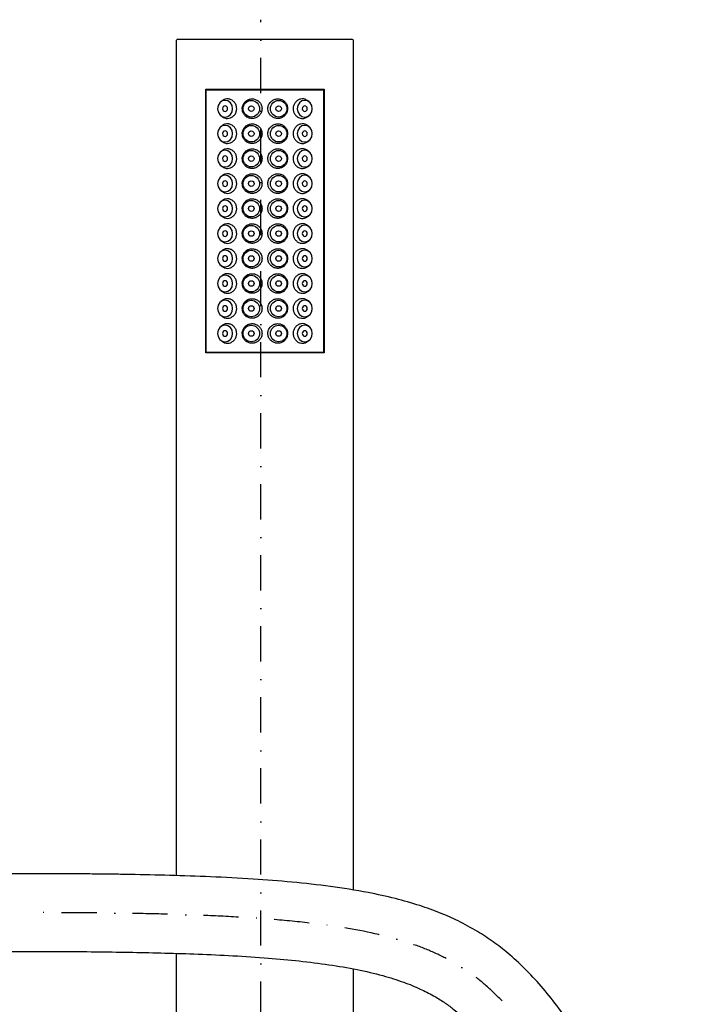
# Model space of a CAD drawing. Header units: millimetres. Extents: x 374 to 1394, y 252 to 1148.
# Tile 4 of 7: x 704 to 825, y 929 to 1107. Entities that reach past the tile are written whole.
import ezdxf

# ---------------------------------------------------------------- set-up
doc = ezdxf.new("R2010")
doc.units = ezdxf.units.MM
doc.header["$LTSCALE"] = 0.5
doc.linetypes.add('DASHDOT', pattern=[25.4, 12.7, -6.35, 0, -6.35])

msp = doc.modelspace()

# ---------------------------------------------------------------- linework, layer by layer
at = {"linetype": 'DASHDOT'}
msp.add_line((747.2, 888.75), (747.2, 1106.78), dxfattribs=at)
for p, q in [((731.94, 1102.95), (731.94, 952.57)), ((732.24, 1103.25), (762.17, 1103.25)), ((762.17, 1103.25), (763.64, 1103.25)), ((763.94, 949.93), (763.94, 1102.95)), ((737.26, 1046.75), (737.26, 1094.25)), ((737.26, 1094.25), (758.63, 1094.25)), ((737.36, 1046.85), (737.36, 1094.15)), ((737.36, 1094.15), (758.53, 1094.15)), ((758.53, 1094.15), (758.53, 1046.85)), ((758.63, 1094.25), (758.63, 1046.75)), ((740.27, 1092.2), (739.98, 1091.98)), ((755.91, 1091.98), (755.62, 1092.2)), ((739.98, 1089.52), (740.27, 1089.3)), ((755.62, 1089.3), (755.91, 1089.52)), ((740.27, 1087.7), (739.98, 1087.48)), ((755.91, 1087.48), (755.62, 1087.7)), ((739.98, 1085.02), (740.27, 1084.8)), ((755.62, 1084.8), (755.91, 1085.02)), ((740.27, 1083.2), (739.98, 1082.98)), ((755.91, 1082.98), (755.62, 1083.2)), ((739.98, 1080.52), (740.27, 1080.3)), ((755.62, 1080.3), (755.91, 1080.52)), ((740.27, 1078.7), (739.98, 1078.48)), ((755.91, 1078.48), (755.62, 1078.7)), ((739.98, 1076.02), (740.27, 1075.8)), ((755.62, 1075.8), (755.91, 1076.02)), ((740.27, 1074.2), (739.98, 1073.98)), ((755.91, 1073.98), (755.62, 1074.2)), ((739.98, 1071.52), (740.27, 1071.3)), ((755.62, 1071.3), (755.91, 1071.52)), ((740.27, 1069.7), (739.98, 1069.48)), ((755.91, 1069.48), (755.62, 1069.7)), ((739.98, 1067.02), (740.27, 1066.8)), ((755.62, 1066.8), (755.91, 1067.02)), ((740.27, 1065.2), (739.98, 1064.98)), ((755.91, 1064.98), (755.62, 1065.2)), ((739.98, 1062.52), (740.27, 1062.3)), ((755.62, 1062.3), (755.91, 1062.52)), ((740.27, 1060.7), (739.98, 1060.48)), ((755.91, 1060.48), (755.62, 1060.7)), ((739.98, 1058.02), (740.27, 1057.8)), ((755.62, 1057.8), (755.91, 1058.02)), ((740.27, 1056.2), (739.98, 1055.98)), ((755.91, 1055.98), (755.62, 1056.2)), ((739.98, 1053.52), (740.27, 1053.3)), ((755.62, 1053.3), (755.91, 1053.52)), ((740.27, 1051.7), (739.98, 1051.48)), ((755.91, 1051.48), (755.62, 1051.7)), ((739.98, 1049.02), (740.27, 1048.8)), ((755.62, 1048.8), (755.91, 1049.02)), ((758.63, 1046.75), (737.26, 1046.75)), ((758.53, 1046.85), (737.36, 1046.85)), ((705.71, 952.9), (695.71, 952.9)), ((695.71, 938.9), (705.71, 938.9)), ((731.94, 938.56), (731.94, 924.1)), ((763.94, 893.55), (763.94, 935.74))]:
    msp.add_line(p, q)
at = {"flags": 128}
for points in [[(740.24, 1089.36), (740.76, 1089.25), (741.28, 1089.36), (741.72, 1089.69), (742.01, 1090.18), (742.12, 1090.75), (742.01, 1091.32), (741.72, 1091.81), (741.28, 1092.14), (740.76, 1092.25), (740.24, 1092.14), (739.8, 1091.81), (739.5, 1091.32), (739.4, 1090.75), (739.5, 1090.18), (739.8, 1089.69), (740.24, 1089.36)], [(740.59, 1090.29), (740.76, 1090.25), (740.93, 1090.29), (741.08, 1090.4), (741.18, 1090.56), (741.21, 1090.75), (741.18, 1090.94), (741.08, 1091.1), (740.93, 1091.21), (740.76, 1091.25), (740.59, 1091.21), (740.44, 1091.1), (740.34, 1090.94), (740.31, 1090.75), (740.34, 1090.56), (740.44, 1090.4), (740.59, 1090.29)], [(754.61, 1089.36), (755.13, 1089.25), (755.65, 1089.36), (756.09, 1089.69), (756.38, 1090.18), (756.49, 1090.75), (756.38, 1091.32), (756.09, 1091.81), (755.65, 1092.14), (755.13, 1092.25), (754.61, 1092.14), (754.17, 1091.81), (753.87, 1091.32), (753.77, 1090.75), (753.87, 1090.18), (754.17, 1089.69), (754.61, 1089.36)], [(754.95, 1090.29), (755.13, 1090.25), (755.3, 1090.29), (755.45, 1090.4), (755.55, 1090.56), (755.58, 1090.75), (755.55, 1090.94), (755.45, 1091.1), (755.3, 1091.21), (755.13, 1091.25), (754.95, 1091.21), (754.81, 1091.1), (754.71, 1090.94), (754.67, 1090.75), (754.71, 1090.56), (754.81, 1090.4), (754.95, 1090.29)], [(740.24, 1084.86), (740.76, 1084.75), (741.28, 1084.86), (741.72, 1085.19), (742.01, 1085.68), (742.12, 1086.25), (742.01, 1086.82), (741.72, 1087.31), (741.28, 1087.64), (740.76, 1087.75), (740.24, 1087.64), (739.8, 1087.31), (739.5, 1086.82), (739.4, 1086.25), (739.5, 1085.68), (739.8, 1085.19), (740.24, 1084.86)], [(754.61, 1084.86), (755.13, 1084.75), (755.65, 1084.86), (756.09, 1085.19), (756.38, 1085.68), (756.49, 1086.25), (756.38, 1086.82), (756.09, 1087.31), (755.65, 1087.64), (755.13, 1087.75), (754.61, 1087.64), (754.17, 1087.31), (753.87, 1086.82), (753.77, 1086.25), (753.87, 1085.68), (754.17, 1085.19), (754.61, 1084.86)], [(740.59, 1085.79), (740.76, 1085.75), (740.93, 1085.79), (741.08, 1085.9), (741.18, 1086.06), (741.21, 1086.25), (741.18, 1086.44), (741.08, 1086.6), (740.93, 1086.71), (740.76, 1086.75), (740.59, 1086.71), (740.44, 1086.6), (740.34, 1086.44), (740.31, 1086.25), (740.34, 1086.06), (740.44, 1085.9), (740.59, 1085.79)], [(754.95, 1085.79), (755.13, 1085.75), (755.3, 1085.79), (755.45, 1085.9), (755.55, 1086.06), (755.58, 1086.25), (755.55, 1086.44), (755.45, 1086.6), (755.3, 1086.71), (755.13, 1086.75), (754.95, 1086.71), (754.81, 1086.6), (754.71, 1086.44), (754.67, 1086.25), (754.71, 1086.06), (754.81, 1085.9), (754.95, 1085.79)], [(740.24, 1080.36), (740.76, 1080.25), (741.28, 1080.36), (741.72, 1080.69), (742.01, 1081.18), (742.12, 1081.75), (742.01, 1082.32), (741.72, 1082.81), (741.28, 1083.14), (740.76, 1083.25), (740.24, 1083.14), (739.8, 1082.81), (739.5, 1082.32), (739.4, 1081.75), (739.5, 1081.18), (739.8, 1080.69), (740.24, 1080.36)], [(740.59, 1081.29), (740.76, 1081.25), (740.93, 1081.29), (741.08, 1081.4), (741.18, 1081.56), (741.21, 1081.75), (741.18, 1081.94), (741.08, 1082.1), (740.93, 1082.21), (740.76, 1082.25), (740.59, 1082.21), (740.44, 1082.1), (740.34, 1081.94), (740.31, 1081.75), (740.34, 1081.56), (740.44, 1081.4), (740.59, 1081.29)], [(754.61, 1080.36), (755.13, 1080.25), (755.65, 1080.36), (756.09, 1080.69), (756.38, 1081.18), (756.49, 1081.75), (756.38, 1082.32), (756.09, 1082.81), (755.65, 1083.14), (755.13, 1083.25), (754.61, 1083.14), (754.17, 1082.81), (753.87, 1082.32), (753.77, 1081.75), (753.87, 1081.18), (754.17, 1080.69), (754.61, 1080.36)], [(754.95, 1081.29), (755.13, 1081.25), (755.3, 1081.29), (755.45, 1081.4), (755.55, 1081.56), (755.58, 1081.75), (755.55, 1081.94), (755.45, 1082.1), (755.3, 1082.21), (755.13, 1082.25), (754.95, 1082.21), (754.81, 1082.1), (754.71, 1081.94), (754.67, 1081.75), (754.71, 1081.56), (754.81, 1081.4), (754.95, 1081.29)], [(740.24, 1075.86), (740.76, 1075.75), (741.28, 1075.86), (741.72, 1076.19), (742.01, 1076.68), (742.12, 1077.25), (742.01, 1077.82), (741.72, 1078.31), (741.28, 1078.64), (740.76, 1078.75), (740.24, 1078.64), (739.8, 1078.31), (739.5, 1077.82), (739.4, 1077.25), (739.5, 1076.68), (739.8, 1076.19), (740.24, 1075.86)], [(754.61, 1075.86), (755.13, 1075.75), (755.65, 1075.86), (756.09, 1076.19), (756.38, 1076.68), (756.49, 1077.25), (756.38, 1077.82), (756.09, 1078.31), (755.65, 1078.64), (755.13, 1078.75), (754.61, 1078.64), (754.17, 1078.31), (753.87, 1077.82), (753.77, 1077.25), (753.87, 1076.68), (754.17, 1076.19), (754.61, 1075.86)], [(740.59, 1076.79), (740.76, 1076.75), (740.93, 1076.79), (741.08, 1076.9), (741.18, 1077.06), (741.21, 1077.25), (741.18, 1077.44), (741.08, 1077.6), (740.93, 1077.71), (740.76, 1077.75), (740.59, 1077.71), (740.44, 1077.6), (740.34, 1077.44), (740.31, 1077.25), (740.34, 1077.06), (740.44, 1076.9), (740.59, 1076.79)], [(754.95, 1076.79), (755.13, 1076.75), (755.3, 1076.79), (755.45, 1076.9), (755.55, 1077.06), (755.58, 1077.25), (755.55, 1077.44), (755.45, 1077.6), (755.3, 1077.71), (755.13, 1077.75), (754.95, 1077.71), (754.81, 1077.6), (754.71, 1077.44), (754.67, 1077.25), (754.71, 1077.06), (754.81, 1076.9), (754.95, 1076.79)], [(740.24, 1071.36), (740.76, 1071.25), (741.28, 1071.36), (741.72, 1071.69), (742.01, 1072.18), (742.12, 1072.75), (742.01, 1073.32), (741.72, 1073.81), (741.28, 1074.14), (740.76, 1074.25), (740.24, 1074.14), (739.8, 1073.81), (739.5, 1073.32), (739.4, 1072.75), (739.5, 1072.18), (739.8, 1071.69), (740.24, 1071.36)], [(754.61, 1071.36), (755.13, 1071.25), (755.65, 1071.36), (756.09, 1071.69), (756.38, 1072.18), (756.49, 1072.75), (756.38, 1073.32), (756.09, 1073.81), (755.65, 1074.14), (755.13, 1074.25), (754.61, 1074.14), (754.17, 1073.81), (753.87, 1073.32), (753.77, 1072.75), (753.87, 1072.18), (754.17, 1071.69), (754.61, 1071.36)], [(740.59, 1072.29), (740.76, 1072.25), (740.93, 1072.29), (741.08, 1072.4), (741.18, 1072.56), (741.21, 1072.75), (741.18, 1072.94), (741.08, 1073.1), (740.93, 1073.21), (740.76, 1073.25), (740.59, 1073.21), (740.44, 1073.1), (740.34, 1072.94), (740.31, 1072.75), (740.34, 1072.56), (740.44, 1072.4), (740.59, 1072.29)], [(754.95, 1072.29), (755.13, 1072.25), (755.3, 1072.29), (755.45, 1072.4), (755.55, 1072.56), (755.58, 1072.75), (755.55, 1072.94), (755.45, 1073.1), (755.3, 1073.21), (755.13, 1073.25), (754.95, 1073.21), (754.81, 1073.1), (754.71, 1072.94), (754.67, 1072.75), (754.71, 1072.56), (754.81, 1072.4), (754.95, 1072.29)], [(740.24, 1066.86), (740.76, 1066.75), (741.28, 1066.86), (741.72, 1067.19), (742.01, 1067.68), (742.12, 1068.25), (742.01, 1068.82), (741.72, 1069.31), (741.28, 1069.64), (740.76, 1069.75), (740.24, 1069.64), (739.8, 1069.31), (739.5, 1068.82), (739.4, 1068.25), (739.5, 1067.68), (739.8, 1067.19), (740.24, 1066.86)], [(754.61, 1066.86), (755.13, 1066.75), (755.65, 1066.86), (756.09, 1067.19), (756.38, 1067.68), (756.49, 1068.25), (756.38, 1068.82), (756.09, 1069.31), (755.65, 1069.64), (755.13, 1069.75), (754.61, 1069.64), (754.17, 1069.31), (753.87, 1068.82), (753.77, 1068.25), (753.87, 1067.68), (754.17, 1067.19), (754.61, 1066.86)], [(740.59, 1067.79), (740.76, 1067.75), (740.93, 1067.79), (741.08, 1067.9), (741.18, 1068.06), (741.21, 1068.25), (741.18, 1068.44), (741.08, 1068.6), (740.93, 1068.71), (740.76, 1068.75), (740.59, 1068.71), (740.44, 1068.6), (740.34, 1068.44), (740.31, 1068.25), (740.34, 1068.06), (740.44, 1067.9), (740.59, 1067.79)], [(754.95, 1067.79), (755.13, 1067.75), (755.3, 1067.79), (755.45, 1067.9), (755.55, 1068.06), (755.58, 1068.25), (755.55, 1068.44), (755.45, 1068.6), (755.3, 1068.71), (755.13, 1068.75), (754.95, 1068.71), (754.81, 1068.6), (754.71, 1068.44), (754.67, 1068.25), (754.71, 1068.06), (754.81, 1067.9), (754.95, 1067.79)], [(740.24, 1062.36), (740.76, 1062.25), (741.28, 1062.36), (741.72, 1062.69), (742.01, 1063.18), (742.12, 1063.75), (742.01, 1064.32), (741.72, 1064.81), (741.28, 1065.14), (740.76, 1065.25), (740.24, 1065.14), (739.8, 1064.81), (739.5, 1064.32), (739.4, 1063.75), (739.5, 1063.18), (739.8, 1062.69), (740.24, 1062.36)], [(754.61, 1062.36), (755.13, 1062.25), (755.65, 1062.36), (756.09, 1062.69), (756.38, 1063.18), (756.49, 1063.75), (756.38, 1064.32), (756.09, 1064.81), (755.65, 1065.14), (755.13, 1065.25), (754.61, 1065.14), (754.17, 1064.81), (753.87, 1064.32), (753.77, 1063.75), (753.87, 1063.18), (754.17, 1062.69), (754.61, 1062.36)], [(740.59, 1063.29), (740.76, 1063.25), (740.93, 1063.29), (741.08, 1063.4), (741.18, 1063.56), (741.21, 1063.75), (741.18, 1063.94), (741.08, 1064.1), (740.93, 1064.21), (740.76, 1064.25), (740.59, 1064.21), (740.44, 1064.1), (740.34, 1063.94), (740.31, 1063.75), (740.34, 1063.56), (740.44, 1063.4), (740.59, 1063.29)], [(754.95, 1063.29), (755.13, 1063.25), (755.3, 1063.29), (755.45, 1063.4), (755.55, 1063.56), (755.58, 1063.75), (755.55, 1063.94), (755.45, 1064.1), (755.3, 1064.21), (755.13, 1064.25), (754.95, 1064.21), (754.81, 1064.1), (754.71, 1063.94), (754.67, 1063.75), (754.71, 1063.56), (754.81, 1063.4), (754.95, 1063.29)], [(740.24, 1057.86), (740.76, 1057.75), (741.28, 1057.86), (741.72, 1058.19), (742.01, 1058.68), (742.12, 1059.25), (742.01, 1059.82), (741.72, 1060.31), (741.28, 1060.64), (740.76, 1060.75), (740.24, 1060.64), (739.8, 1060.31), (739.5, 1059.82), (739.4, 1059.25), (739.5, 1058.68), (739.8, 1058.19), (740.24, 1057.86)], [(740.59, 1058.79), (740.76, 1058.75), (740.93, 1058.79), (741.08, 1058.9), (741.18, 1059.06), (741.21, 1059.25), (741.18, 1059.44), (741.08, 1059.6), (740.93, 1059.71), (740.76, 1059.75), (740.59, 1059.71), (740.44, 1059.6), (740.34, 1059.44), (740.31, 1059.25), (740.34, 1059.06), (740.44, 1058.9), (740.59, 1058.79)], [(754.61, 1057.86), (755.13, 1057.75), (755.65, 1057.86), (756.09, 1058.19), (756.38, 1058.68), (756.49, 1059.25), (756.38, 1059.82), (756.09, 1060.31), (755.65, 1060.64), (755.13, 1060.75), (754.61, 1060.64), (754.17, 1060.31), (753.87, 1059.82), (753.77, 1059.25), (753.87, 1058.68), (754.17, 1058.19), (754.61, 1057.86)], [(754.95, 1058.79), (755.13, 1058.75), (755.3, 1058.79), (755.45, 1058.9), (755.55, 1059.06), (755.58, 1059.25), (755.55, 1059.44), (755.45, 1059.6), (755.3, 1059.71), (755.13, 1059.75), (754.95, 1059.71), (754.81, 1059.6), (754.71, 1059.44), (754.67, 1059.25), (754.71, 1059.06), (754.81, 1058.9), (754.95, 1058.79)], [(740.24, 1053.36), (740.76, 1053.25), (741.28, 1053.36), (741.72, 1053.69), (742.01, 1054.18), (742.12, 1054.75), (742.01, 1055.32), (741.72, 1055.81), (741.28, 1056.14), (740.76, 1056.25), (740.24, 1056.14), (739.8, 1055.81), (739.5, 1055.32), (739.4, 1054.75), (739.5, 1054.18), (739.8, 1053.69), (740.24, 1053.36)], [(754.61, 1053.36), (755.13, 1053.25), (755.65, 1053.36), (756.09, 1053.69), (756.38, 1054.18), (756.49, 1054.75), (756.38, 1055.32), (756.09, 1055.81), (755.65, 1056.14), (755.13, 1056.25), (754.61, 1056.14), (754.17, 1055.81), (753.87, 1055.32), (753.77, 1054.75), (753.87, 1054.18), (754.17, 1053.69), (754.61, 1053.36)], [(740.59, 1054.29), (740.76, 1054.25), (740.93, 1054.29), (741.08, 1054.4), (741.18, 1054.56), (741.21, 1054.75), (741.18, 1054.94), (741.08, 1055.1), (740.93, 1055.21), (740.76, 1055.25), (740.59, 1055.21), (740.44, 1055.1), (740.34, 1054.94), (740.31, 1054.75), (740.34, 1054.56), (740.44, 1054.4), (740.59, 1054.29)], [(754.95, 1054.29), (755.13, 1054.25), (755.3, 1054.29), (755.45, 1054.4), (755.55, 1054.56), (755.58, 1054.75), (755.55, 1054.94), (755.45, 1055.1), (755.3, 1055.21), (755.13, 1055.25), (754.95, 1055.21), (754.81, 1055.1), (754.71, 1054.94), (754.67, 1054.75), (754.71, 1054.56), (754.81, 1054.4), (754.95, 1054.29)], [(740.24, 1048.86), (740.76, 1048.75), (741.28, 1048.86), (741.72, 1049.19), (742.01, 1049.68), (742.12, 1050.25), (742.01, 1050.82), (741.72, 1051.31), (741.28, 1051.64), (740.76, 1051.75), (740.24, 1051.64), (739.8, 1051.31), (739.5, 1050.82), (739.4, 1050.25), (739.5, 1049.68), (739.8, 1049.19), (740.24, 1048.86)], [(740.59, 1049.79), (740.76, 1049.75), (740.93, 1049.79), (741.08, 1049.9), (741.18, 1050.06), (741.21, 1050.25), (741.18, 1050.44), (741.08, 1050.6), (740.93, 1050.71), (740.76, 1050.75), (740.59, 1050.71), (740.44, 1050.6), (740.34, 1050.44), (740.31, 1050.25), (740.34, 1050.06), (740.44, 1049.9), (740.59, 1049.79)], [(754.61, 1048.86), (755.13, 1048.75), (755.65, 1048.86), (756.09, 1049.19), (756.38, 1049.68), (756.49, 1050.25), (756.38, 1050.82), (756.09, 1051.31), (755.65, 1051.64), (755.13, 1051.75), (754.61, 1051.64), (754.17, 1051.31), (753.87, 1050.82), (753.77, 1050.25), (753.87, 1049.68), (754.17, 1049.19), (754.61, 1048.86)], [(754.95, 1049.79), (755.13, 1049.75), (755.3, 1049.79), (755.45, 1049.9), (755.55, 1050.06), (755.58, 1050.25), (755.55, 1050.44), (755.45, 1050.6), (755.3, 1050.71), (755.13, 1050.75), (754.95, 1050.71), (754.81, 1050.6), (754.71, 1050.44), (754.67, 1050.25), (754.71, 1050.06), (754.81, 1049.9), (754.95, 1049.79)]]:
    msp.add_lwpolyline(points, dxfattribs=at)
for centre, radius in [((745.49, 1090.74), 1.49), ((745.48, 1090.75), 0.497), ((750.42, 1090.74), 1.49), ((750.41, 1090.75), 0.497), ((745.49, 1086.24), 1.49), ((750.42, 1086.24), 1.49), ((745.48, 1086.25), 0.497), ((750.41, 1086.25), 0.497), ((745.49, 1081.74), 1.49), ((745.48, 1081.75), 0.497), ((750.42, 1081.74), 1.49), ((750.41, 1081.75), 0.497), ((745.49, 1077.24), 1.49), ((750.42, 1077.24), 1.49), ((745.48, 1077.25), 0.497), ((750.41, 1077.25), 0.497), ((745.49, 1072.74), 1.49), ((750.42, 1072.74), 1.49), ((745.48, 1072.75), 0.497), ((750.41, 1072.75), 0.497), ((745.49, 1068.24), 1.49), ((745.48, 1068.25), 0.497), ((750.42, 1068.24), 1.49), ((750.41, 1068.25), 0.497), ((745.49, 1063.74), 1.49), ((750.42, 1063.74), 1.49), ((745.48, 1063.75), 0.497), ((750.41, 1063.75), 0.497), ((745.49, 1059.24), 1.49), ((745.48, 1059.25), 0.497), ((750.42, 1059.24), 1.49), ((750.41, 1059.25), 0.497), ((745.49, 1054.74), 1.49), ((750.42, 1054.74), 1.49), ((745.48, 1054.75), 0.497), ((750.41, 1054.75), 0.497), ((745.49, 1050.24), 1.49), ((745.48, 1050.25), 0.497), ((750.42, 1050.24), 1.49), ((750.41, 1050.25), 0.497)]:
    msp.add_circle(centre, radius)
for centre, start, end in [((732.24, 1102.95), 89.9966, 180.0015), ((763.64, 1102.95), 359.9985, 90.0036)]:
    msp.add_arc(centre, 0.3, start, end)
for points, knots in [([(740.28, 1089.31), (740.4, 1089.22), (740.68, 1089.03), (741.21, 1088.95), (741.76, 1089.06), (742.26, 1089.37), (742.64, 1089.83), (742.85, 1090.4), (742.87, 1090.99), (742.7, 1091.56), (742.36, 1092.03), (741.9, 1092.38), (741.35, 1092.54), (740.8, 1092.5), (740.43, 1092.35), (740.28, 1092.21), (740.27, 1092.2)], [0, 0, 0, 0, 0.061521, 0.136115, 0.212283, 0.29084, 0.371433, 0.452593, 0.532844, 0.611877, 0.690151, 0.767721, 0.844003, 0.918985, 0.994152, 1, 1, 1, 1]), ([(744.87, 1092.35), (744.75, 1092.28), (744.46, 1092.12), (744.1, 1091.7), (743.87, 1091.15), (743.84, 1090.55), (744, 1089.98), (744.34, 1089.49), (744.82, 1089.14), (745.4, 1088.96), (746.01, 1088.99), (746.58, 1089.22), (747.05, 1089.62), (747.35, 1090.16), (747.45, 1090.75), (747.35, 1091.34), (747.06, 1091.86), (746.61, 1092.26), (746.05, 1092.5), (745.44, 1092.55), (745.06, 1092.42), (744.87, 1092.35)], [0, 0, 0, 0, 0.036951, 0.090239, 0.14394, 0.197004, 0.249333, 0.301589, 0.35446, 0.408136, 0.462392, 0.516979, 0.571662, 0.625966, 0.679365, 0.731933, 0.784468, 0.837719, 0.891721, 0.945938, 1, 1, 1, 1]), ([(748.89, 1091.88), (748.81, 1091.77), (748.61, 1091.5), (748.45, 1090.98), (748.48, 1090.39), (748.7, 1089.83), (749.08, 1089.38), (749.61, 1089.07), (750.2, 1088.95), (750.81, 1089.03), (751.35, 1089.31), (751.77, 1089.76), (752.01, 1090.32), (752.05, 1090.92), (751.9, 1091.49), (751.57, 1091.98), (751.1, 1092.35), (750.52, 1092.53), (749.91, 1092.52), (749.33, 1092.31), (749.04, 1092.02), (748.89, 1091.88)], [0, 0, 0, 0, 0.037546, 0.090277, 0.143025, 0.195459, 0.248382, 0.302136, 0.356338, 0.410469, 0.464473, 0.518506, 0.572338, 0.625454, 0.677809, 0.730047, 0.782873, 0.836507, 0.890738, 0.945311, 1, 1, 1, 1]), ([(755.6, 1092.19), (755.56, 1092.23), (755.37, 1092.4), (754.94, 1092.53), (754.38, 1092.52), (753.84, 1092.3), (753.4, 1091.9), (753.11, 1091.38), (753, 1090.79), (753.09, 1090.2), (753.35, 1089.68), (753.76, 1089.26), (754.27, 1089.01), (754.83, 1088.96), (755.31, 1089.07), (755.53, 1089.25), (755.6, 1089.32)], [0, 0, 0, 0, 0.026762, 0.101075, 0.176332, 0.253714, 0.333462, 0.414556, 0.495337, 0.574882, 0.653439, 0.73137, 0.808306, 0.883785, 0.958584, 1, 1, 1, 1]), ([(740.28, 1084.81), (740.4, 1084.72), (740.68, 1084.53), (741.21, 1084.45), (741.76, 1084.56), (742.26, 1084.87), (742.64, 1085.33), (742.85, 1085.9), (742.87, 1086.49), (742.7, 1087.06), (742.36, 1087.53), (741.9, 1087.88), (741.35, 1088.04), (740.8, 1088), (740.43, 1087.85), (740.28, 1087.71), (740.27, 1087.7)], [0, 0, 0, 0, 0.0615211, 0.1361139, 0.2122825, 0.2908361, 0.37143, 0.4525977, 0.5328495, 0.611883, 0.6901575, 0.7677271, 0.8440074, 0.9189897, 0.9941579, 1, 1, 1, 1]), ([(744.87, 1087.85), (744.75, 1087.78), (744.46, 1087.62), (744.1, 1087.2), (743.87, 1086.65), (743.84, 1086.05), (744, 1085.48), (744.34, 1084.99), (744.82, 1084.64), (745.4, 1084.46), (746.01, 1084.49), (746.58, 1084.72), (747.05, 1085.12), (747.35, 1085.66), (747.45, 1086.25), (747.35, 1086.84), (747.06, 1087.36), (746.61, 1087.76), (746.05, 1088), (745.44, 1088.05), (745.06, 1087.92), (744.87, 1087.85)], [0, 0, 0, 0, 0.036954, 0.090241, 0.143937, 0.197007, 0.249335, 0.301591, 0.354462, 0.408136, 0.462392, 0.516979, 0.571662, 0.625965, 0.679364, 0.731937, 0.784472, 0.83772, 0.891723, 0.945939, 1, 1, 1, 1]), ([(748.89, 1087.38), (748.81, 1087.27), (748.61, 1087), (748.45, 1086.48), (748.48, 1085.89), (748.7, 1085.33), (749.08, 1084.88), (749.61, 1084.57), (750.2, 1084.45), (750.81, 1084.53), (751.35, 1084.81), (751.77, 1085.26), (752.01, 1085.82), (752.05, 1086.42), (751.9, 1086.99), (751.57, 1087.48), (751.1, 1087.85), (750.52, 1088.03), (749.91, 1088.02), (749.33, 1087.81), (749.04, 1087.52), (748.89, 1087.38)], [0, 0, 0, 0, 0.037546, 0.090272, 0.143025, 0.19546, 0.248378, 0.302132, 0.356336, 0.410467, 0.464471, 0.518504, 0.57234, 0.625452, 0.677811, 0.73005, 0.782873, 0.836507, 0.890738, 0.945311, 1, 1, 1, 1]), ([(755.6, 1087.69), (755.56, 1087.73), (755.37, 1087.9), (754.94, 1088.03), (754.38, 1088.02), (753.84, 1087.8), (753.4, 1087.4), (753.11, 1086.88), (753, 1086.29), (753.09, 1085.7), (753.35, 1085.18), (753.76, 1084.76), (754.27, 1084.51), (754.83, 1084.46), (755.31, 1084.57), (755.53, 1084.75), (755.6, 1084.82)], [0, 0, 0, 0, 0.026762, 0.101077, 0.176334, 0.253717, 0.333464, 0.414558, 0.49534, 0.574885, 0.653434, 0.731365, 0.808304, 0.883783, 0.958584, 1, 1, 1, 1]), ([(740.28, 1080.31), (740.4, 1080.22), (740.68, 1080.03), (741.21, 1079.95), (741.76, 1080.06), (742.26, 1080.37), (742.64, 1080.83), (742.85, 1081.4), (742.87, 1081.99), (742.7, 1082.56), (742.36, 1083.03), (741.9, 1083.38), (741.35, 1083.54), (740.8, 1083.5), (740.43, 1083.35), (740.28, 1083.21), (740.27, 1083.2)], [0, 0, 0, 0, 0.061521, 0.136115, 0.212283, 0.29084, 0.371433, 0.452593, 0.532844, 0.611877, 0.690151, 0.767721, 0.844003, 0.918985, 0.994152, 1, 1, 1, 1]), ([(744.87, 1083.35), (744.75, 1083.28), (744.46, 1083.12), (744.1, 1082.7), (743.87, 1082.15), (743.84, 1081.55), (744, 1080.98), (744.34, 1080.49), (744.82, 1080.14), (745.4, 1079.96), (746.01, 1079.99), (746.58, 1080.22), (747.05, 1080.62), (747.35, 1081.16), (747.45, 1081.75), (747.35, 1082.34), (747.06, 1082.86), (746.61, 1083.26), (746.05, 1083.5), (745.44, 1083.55), (745.06, 1083.42), (744.87, 1083.35)], [0, 0, 0, 0, 0.036951, 0.090239, 0.14394, 0.197005, 0.249333, 0.30159, 0.35446, 0.408135, 0.462391, 0.516979, 0.571662, 0.625965, 0.679364, 0.731933, 0.784468, 0.837719, 0.891721, 0.945938, 1, 1, 1, 1]), ([(748.89, 1082.88), (748.81, 1082.77), (748.61, 1082.5), (748.45, 1081.98), (748.48, 1081.39), (748.7, 1080.83), (749.08, 1080.38), (749.61, 1080.07), (750.2, 1079.95), (750.81, 1080.03), (751.35, 1080.31), (751.77, 1080.76), (752.01, 1081.32), (752.05, 1081.92), (751.9, 1082.49), (751.57, 1082.98), (751.1, 1083.35), (750.52, 1083.53), (749.91, 1083.52), (749.33, 1083.31), (749.04, 1083.02), (748.89, 1082.88)], [0, 0, 0, 0, 0.037546, 0.090277, 0.143025, 0.195459, 0.248382, 0.302136, 0.356338, 0.410469, 0.464473, 0.518506, 0.572338, 0.625454, 0.677809, 0.730047, 0.782873, 0.836507, 0.890738, 0.945311, 1, 1, 1, 1]), ([(755.6, 1083.19), (755.56, 1083.23), (755.37, 1083.4), (754.94, 1083.53), (754.38, 1083.52), (753.84, 1083.3), (753.4, 1082.9), (753.11, 1082.38), (753, 1081.79), (753.09, 1081.2), (753.35, 1080.68), (753.76, 1080.26), (754.27, 1080.01), (754.83, 1079.96), (755.31, 1080.07), (755.53, 1080.25), (755.6, 1080.32)], [0, 0, 0, 0, 0.026762, 0.101077, 0.176335, 0.253717, 0.333465, 0.414559, 0.49534, 0.574885, 0.653441, 0.731367, 0.808306, 0.883785, 0.958584, 1, 1, 1, 1]), ([(740.28, 1075.81), (740.4, 1075.72), (740.68, 1075.53), (741.21, 1075.45), (741.76, 1075.56), (742.26, 1075.87), (742.64, 1076.33), (742.85, 1076.9), (742.87, 1077.49), (742.7, 1078.06), (742.36, 1078.53), (741.9, 1078.88), (741.35, 1079.04), (740.8, 1079), (740.43, 1078.85), (740.28, 1078.71), (740.27, 1078.7)], [0, 0, 0, 0, 0.0615211, 0.1361139, 0.2122825, 0.2908361, 0.37143, 0.4525977, 0.5328495, 0.611883, 0.6901575, 0.7677271, 0.8440074, 0.9189897, 0.9941579, 1, 1, 1, 1]), ([(744.87, 1078.85), (744.75, 1078.78), (744.46, 1078.62), (744.1, 1078.2), (743.87, 1077.65), (743.84, 1077.05), (744, 1076.48), (744.34, 1075.99), (744.82, 1075.64), (745.4, 1075.46), (746.01, 1075.49), (746.58, 1075.72), (747.05, 1076.12), (747.35, 1076.66), (747.45, 1077.25), (747.35, 1077.84), (747.06, 1078.36), (746.61, 1078.76), (746.05, 1079), (745.44, 1079.05), (745.06, 1078.92), (744.87, 1078.85)], [0, 0, 0, 0, 0.036954, 0.090241, 0.143937, 0.197002, 0.249335, 0.301591, 0.354462, 0.408136, 0.462392, 0.516979, 0.571662, 0.625965, 0.679364, 0.731937, 0.784472, 0.83772, 0.891723, 0.945939, 1, 1, 1, 1]), ([(748.89, 1078.38), (748.81, 1078.27), (748.61, 1078), (748.45, 1077.48), (748.48, 1076.89), (748.7, 1076.33), (749.08, 1075.88), (749.61, 1075.57), (750.2, 1075.45), (750.81, 1075.53), (751.35, 1075.81), (751.77, 1076.26), (752.01, 1076.82), (752.05, 1077.42), (751.9, 1077.99), (751.57, 1078.48), (751.1, 1078.85), (750.52, 1079.03), (749.91, 1079.02), (749.33, 1078.81), (749.04, 1078.52), (748.89, 1078.38)], [0, 0, 0, 0, 0.037546, 0.090272, 0.143025, 0.19546, 0.248378, 0.302132, 0.356335, 0.410466, 0.46447, 0.518503, 0.57234, 0.625451, 0.67781, 0.730049, 0.782875, 0.836507, 0.890738, 0.945311, 1, 1, 1, 1]), ([(755.6, 1078.69), (755.56, 1078.73), (755.37, 1078.9), (754.94, 1079.03), (754.38, 1079.02), (753.84, 1078.8), (753.4, 1078.4), (753.11, 1077.88), (753, 1077.29), (753.09, 1076.7), (753.35, 1076.18), (753.76, 1075.76), (754.27, 1075.51), (754.83, 1075.46), (755.31, 1075.57), (755.53, 1075.75), (755.6, 1075.82)], [0, 0, 0, 0, 0.0267622, 0.1010766, 0.1763334, 0.2537151, 0.3334678, 0.4145614, 0.4953422, 0.5748868, 0.6534354, 0.7313661, 0.8083051, 0.8837834, 0.9585846, 1, 1, 1, 1]), ([(740.28, 1071.31), (740.4, 1071.22), (740.68, 1071.03), (741.21, 1070.95), (741.76, 1071.06), (742.26, 1071.37), (742.64, 1071.83), (742.85, 1072.4), (742.87, 1072.99), (742.7, 1073.56), (742.36, 1074.03), (741.9, 1074.38), (741.35, 1074.54), (740.8, 1074.5), (740.43, 1074.35), (740.28, 1074.21), (740.27, 1074.2)], [0, 0, 0, 0, 0.061521, 0.136114, 0.212283, 0.29084, 0.371433, 0.452593, 0.532852, 0.611878, 0.690151, 0.767721, 0.844003, 0.918985, 0.994152, 1, 1, 1, 1]), ([(744.87, 1074.35), (744.75, 1074.28), (744.46, 1074.12), (744.1, 1073.7), (743.87, 1073.15), (743.84, 1072.55), (744, 1071.98), (744.34, 1071.49), (744.82, 1071.14), (745.4, 1070.96), (746.01, 1070.99), (746.58, 1071.22), (747.05, 1071.62), (747.35, 1072.16), (747.45, 1072.75), (747.35, 1073.34), (747.06, 1073.86), (746.61, 1074.26), (746.05, 1074.5), (745.44, 1074.55), (745.06, 1074.42), (744.87, 1074.35)], [0, 0, 0, 0, 0.036951, 0.090239, 0.14394, 0.197005, 0.249333, 0.30159, 0.35446, 0.408135, 0.462391, 0.516979, 0.571662, 0.625965, 0.679364, 0.731933, 0.784468, 0.837719, 0.891721, 0.945938, 1, 1, 1, 1]), ([(748.89, 1073.88), (748.81, 1073.77), (748.61, 1073.5), (748.45, 1072.98), (748.48, 1072.39), (748.7, 1071.83), (749.08, 1071.38), (749.61, 1071.07), (750.2, 1070.95), (750.81, 1071.03), (751.35, 1071.31), (751.77, 1071.76), (752.01, 1072.32), (752.05, 1072.92), (751.9, 1073.49), (751.57, 1073.98), (751.1, 1074.35), (750.52, 1074.53), (749.91, 1074.52), (749.33, 1074.31), (749.04, 1074.02), (748.89, 1073.88)], [0, 0, 0, 0, 0.037546, 0.090277, 0.143024, 0.195459, 0.248381, 0.302135, 0.356338, 0.410469, 0.464473, 0.518506, 0.572337, 0.625453, 0.677808, 0.730051, 0.782874, 0.836507, 0.890738, 0.945311, 1, 1, 1, 1]), ([(755.6, 1074.19), (755.56, 1074.23), (755.37, 1074.4), (754.94, 1074.53), (754.38, 1074.52), (753.84, 1074.3), (753.4, 1073.9), (753.11, 1073.38), (753, 1072.79), (753.09, 1072.2), (753.35, 1071.68), (753.76, 1071.26), (754.27, 1071.01), (754.83, 1070.96), (755.31, 1071.07), (755.53, 1071.25), (755.6, 1071.32)], [0, 0, 0, 0, 0.026762, 0.101077, 0.176335, 0.253717, 0.333465, 0.414559, 0.49534, 0.574885, 0.653441, 0.731367, 0.808306, 0.883785, 0.958584, 1, 1, 1, 1]), ([(740.28, 1066.81), (740.4, 1066.72), (740.68, 1066.53), (741.21, 1066.45), (741.76, 1066.56), (742.26, 1066.87), (742.64, 1067.33), (742.85, 1067.9), (742.87, 1068.49), (742.7, 1069.06), (742.36, 1069.53), (741.9, 1069.88), (741.35, 1070.04), (740.8, 1070), (740.43, 1069.85), (740.28, 1069.71), (740.27, 1069.7)], [0, 0, 0, 0, 0.061521, 0.136114, 0.212283, 0.290841, 0.371435, 0.452595, 0.532847, 0.61188, 0.690155, 0.767725, 0.844005, 0.918988, 0.994152, 1, 1, 1, 1]), ([(744.87, 1069.85), (744.75, 1069.78), (744.46, 1069.62), (744.1, 1069.2), (743.87, 1068.65), (743.84, 1068.05), (744, 1067.48), (744.34, 1066.99), (744.82, 1066.64), (745.4, 1066.46), (746.01, 1066.49), (746.58, 1066.72), (747.05, 1067.12), (747.35, 1067.66), (747.45, 1068.25), (747.35, 1068.84), (747.06, 1069.36), (746.61, 1069.76), (746.05, 1070), (745.44, 1070.05), (745.06, 1069.92), (744.87, 1069.85)], [0, 0, 0, 0, 0.036954, 0.090241, 0.143937, 0.197002, 0.249335, 0.301591, 0.354462, 0.408136, 0.462392, 0.516979, 0.571662, 0.625965, 0.679364, 0.731937, 0.784472, 0.83772, 0.891723, 0.945939, 1, 1, 1, 1]), ([(748.89, 1069.38), (748.81, 1069.27), (748.61, 1069), (748.45, 1068.48), (748.48, 1067.89), (748.7, 1067.33), (749.08, 1066.88), (749.61, 1066.57), (750.2, 1066.45), (750.81, 1066.53), (751.35, 1066.81), (751.77, 1067.26), (752.01, 1067.82), (752.05, 1068.42), (751.9, 1068.99), (751.57, 1069.48), (751.1, 1069.85), (750.52, 1070.03), (749.91, 1070.02), (749.33, 1069.81), (749.04, 1069.52), (748.89, 1069.38)], [0, 0, 0, 0, 0.037551, 0.090277, 0.143024, 0.195464, 0.248383, 0.302137, 0.356339, 0.41047, 0.464472, 0.518506, 0.572342, 0.625453, 0.677813, 0.730051, 0.782878, 0.83651, 0.890741, 0.945315, 1, 1, 1, 1]), ([(755.6, 1069.69), (755.56, 1069.73), (755.37, 1069.9), (754.94, 1070.03), (754.38, 1070.02), (753.84, 1069.8), (753.4, 1069.4), (753.11, 1068.88), (753, 1068.29), (753.09, 1067.7), (753.35, 1067.18), (753.76, 1066.76), (754.27, 1066.51), (754.83, 1066.46), (755.31, 1066.57), (755.53, 1066.75), (755.6, 1066.82)], [0, 0, 0, 0, 0.026762, 0.101076, 0.176333, 0.253715, 0.333462, 0.414562, 0.495343, 0.574887, 0.653436, 0.731367, 0.808305, 0.883784, 0.958585, 1, 1, 1, 1]), ([(740.28, 1062.31), (740.4, 1062.22), (740.68, 1062.03), (741.21, 1061.95), (741.76, 1062.06), (742.26, 1062.37), (742.64, 1062.83), (742.85, 1063.4), (742.87, 1063.99), (742.7, 1064.56), (742.36, 1065.03), (741.9, 1065.38), (741.35, 1065.54), (740.8, 1065.5), (740.43, 1065.35), (740.28, 1065.21), (740.27, 1065.2)], [0, 0, 0, 0, 0.061521, 0.136114, 0.21228, 0.290838, 0.371431, 0.452591, 0.532851, 0.611876, 0.690151, 0.76772, 0.844002, 0.918984, 0.994152, 1, 1, 1, 1]), ([(744.87, 1065.35), (744.75, 1065.28), (744.46, 1065.12), (744.1, 1064.7), (743.87, 1064.15), (743.84, 1063.55), (744, 1062.98), (744.34, 1062.49), (744.82, 1062.14), (745.4, 1061.96), (746.01, 1061.99), (746.58, 1062.22), (747.05, 1062.62), (747.35, 1063.16), (747.45, 1063.75), (747.35, 1064.34), (747.06, 1064.86), (746.61, 1065.26), (746.05, 1065.5), (745.44, 1065.55), (745.06, 1065.42), (744.87, 1065.35)], [0, 0, 0, 0, 0.036951, 0.090239, 0.14394, 0.197005, 0.249333, 0.301589, 0.35446, 0.408135, 0.462391, 0.516978, 0.571661, 0.625965, 0.679364, 0.731938, 0.784468, 0.837719, 0.891721, 0.945938, 1, 1, 1, 1]), ([(748.89, 1064.88), (748.81, 1064.77), (748.61, 1064.5), (748.45, 1063.98), (748.48, 1063.39), (748.7, 1062.83), (749.08, 1062.38), (749.61, 1062.07), (750.2, 1061.95), (750.81, 1062.03), (751.35, 1062.31), (751.77, 1062.76), (752.01, 1063.32), (752.05, 1063.92), (751.9, 1064.49), (751.57, 1064.98), (751.1, 1065.35), (750.52, 1065.53), (749.91, 1065.52), (749.33, 1065.31), (749.04, 1065.02), (748.89, 1064.88)], [0, 0, 0, 0, 0.037546, 0.090277, 0.143025, 0.19546, 0.248378, 0.302135, 0.356337, 0.410468, 0.464472, 0.518505, 0.572336, 0.625453, 0.677807, 0.73005, 0.782873, 0.836507, 0.890738, 0.945311, 1, 1, 1, 1]), ([(755.6, 1065.19), (755.56, 1065.23), (755.37, 1065.4), (754.94, 1065.53), (754.38, 1065.52), (753.84, 1065.3), (753.4, 1064.9), (753.11, 1064.38), (753, 1063.79), (753.09, 1063.2), (753.35, 1062.68), (753.76, 1062.26), (754.27, 1062.01), (754.83, 1061.96), (755.31, 1062.07), (755.53, 1062.25), (755.6, 1062.32)], [0, 0, 0, 0, 0.026762, 0.101077, 0.176335, 0.253717, 0.333465, 0.414559, 0.49534, 0.574885, 0.653441, 0.731367, 0.808306, 0.883785, 0.958584, 1, 1, 1, 1]), ([(740.28, 1057.81), (740.4, 1057.72), (740.68, 1057.53), (741.21, 1057.45), (741.76, 1057.56), (742.26, 1057.87), (742.64, 1058.33), (742.85, 1058.9), (742.87, 1059.49), (742.7, 1060.06), (742.36, 1060.53), (741.9, 1060.88), (741.35, 1061.04), (740.8, 1061), (740.43, 1060.85), (740.28, 1060.71), (740.27, 1060.7)], [0, 0, 0, 0, 0.061521, 0.136114, 0.212283, 0.290839, 0.371432, 0.452592, 0.532848, 0.611878, 0.690155, 0.767725, 0.844005, 0.918987, 0.994155, 1, 1, 1, 1]), ([(744.87, 1060.85), (744.75, 1060.78), (744.46, 1060.62), (744.1, 1060.2), (743.87, 1059.65), (743.84, 1059.05), (744, 1058.48), (744.34, 1057.99), (744.82, 1057.64), (745.4, 1057.46), (746.01, 1057.49), (746.58, 1057.72), (747.05, 1058.12), (747.35, 1058.66), (747.45, 1059.25), (747.35, 1059.84), (747.06, 1060.36), (746.61, 1060.76), (746.05, 1061), (745.44, 1061.05), (745.06, 1060.92), (744.87, 1060.85)], [0, 0, 0, 0, 0.036954, 0.090242, 0.14394, 0.197005, 0.249333, 0.301589, 0.35446, 0.408135, 0.462392, 0.51698, 0.571662, 0.625966, 0.679365, 0.731936, 0.784471, 0.83772, 0.891722, 0.945938, 1, 1, 1, 1]), ([(748.89, 1060.38), (748.81, 1060.27), (748.61, 1060), (748.45, 1059.48), (748.48, 1058.89), (748.7, 1058.33), (749.08, 1057.88), (749.61, 1057.57), (750.2, 1057.45), (750.81, 1057.53), (751.35, 1057.81), (751.77, 1058.26), (752.01, 1058.82), (752.05, 1059.42), (751.9, 1059.99), (751.57, 1060.48), (751.1, 1060.85), (750.52, 1061.03), (749.91, 1061.02), (749.33, 1060.81), (749.04, 1060.52), (748.89, 1060.38)], [0, 0, 0, 0, 0.0375461, 0.0902748, 0.1430248, 0.1954598, 0.24838, 0.3021343, 0.3563372, 0.4104683, 0.4644725, 0.5185057, 0.5723368, 0.6254533, 0.6778107, 0.7300491, 0.7828738, 0.8365077, 0.8907386, 0.9453129, 1, 1, 1, 1]), ([(755.6, 1060.69), (755.56, 1060.73), (755.37, 1060.9), (754.94, 1061.03), (754.38, 1061.02), (753.84, 1060.8), (753.4, 1060.4), (753.11, 1059.88), (753, 1059.29), (753.09, 1058.7), (753.35, 1058.18), (753.76, 1057.76), (754.27, 1057.51), (754.83, 1057.46), (755.31, 1057.57), (755.53, 1057.75), (755.6, 1057.82)], [0, 0, 0, 0, 0.026762, 0.101076, 0.176333, 0.253715, 0.333463, 0.414557, 0.495338, 0.574883, 0.653436, 0.731367, 0.808305, 0.883784, 0.958584, 1, 1, 1, 1]), ([(740.28, 1053.31), (740.4, 1053.22), (740.68, 1053.03), (741.21, 1052.95), (741.76, 1053.06), (742.26, 1053.37), (742.64, 1053.83), (742.85, 1054.4), (742.87, 1054.99), (742.7, 1055.56), (742.36, 1056.03), (741.9, 1056.38), (741.35, 1056.54), (740.8, 1056.5), (740.43, 1056.35), (740.28, 1056.21), (740.27, 1056.2)], [0, 0, 0, 0, 0.061521, 0.136114, 0.212283, 0.290839, 0.371432, 0.452592, 0.532848, 0.611878, 0.690155, 0.767725, 0.844005, 0.918987, 0.994155, 1, 1, 1, 1]), ([(744.87, 1056.35), (744.75, 1056.28), (744.46, 1056.12), (744.1, 1055.7), (743.87, 1055.15), (743.84, 1054.55), (744, 1053.98), (744.34, 1053.49), (744.82, 1053.14), (745.4, 1052.96), (746.01, 1052.99), (746.58, 1053.22), (747.05, 1053.62), (747.35, 1054.16), (747.45, 1054.75), (747.35, 1055.34), (747.06, 1055.86), (746.61, 1056.26), (746.05, 1056.5), (745.44, 1056.55), (745.06, 1056.42), (744.87, 1056.35)], [0, 0, 0, 0, 0.036953, 0.09024, 0.143941, 0.197006, 0.249334, 0.30159, 0.354461, 0.408136, 0.462393, 0.51698, 0.571663, 0.625966, 0.679365, 0.731936, 0.784471, 0.83772, 0.891722, 0.945938, 1, 1, 1, 1]), ([(748.89, 1055.88), (748.81, 1055.77), (748.61, 1055.5), (748.45, 1054.98), (748.48, 1054.39), (748.7, 1053.83), (749.08, 1053.38), (749.61, 1053.07), (750.2, 1052.95), (750.81, 1053.03), (751.35, 1053.31), (751.77, 1053.76), (752.01, 1054.32), (752.05, 1054.92), (751.9, 1055.49), (751.57, 1055.98), (751.1, 1056.35), (750.52, 1056.53), (749.91, 1056.52), (749.33, 1056.31), (749.04, 1056.02), (748.89, 1055.88)], [0, 0, 0, 0, 0.037546, 0.090275, 0.143025, 0.19546, 0.24838, 0.302134, 0.356337, 0.410468, 0.464473, 0.518506, 0.572339, 0.625453, 0.677811, 0.730049, 0.782874, 0.836508, 0.890739, 0.945313, 1, 1, 1, 1]), ([(755.6, 1056.19), (755.56, 1056.23), (755.37, 1056.4), (754.94, 1056.53), (754.38, 1056.52), (753.84, 1056.3), (753.4, 1055.9), (753.11, 1055.38), (753, 1054.79), (753.09, 1054.2), (753.35, 1053.68), (753.76, 1053.26), (754.27, 1053.01), (754.83, 1052.96), (755.31, 1053.07), (755.53, 1053.25), (755.6, 1053.32)], [0, 0, 0, 0, 0.026762, 0.101076, 0.176333, 0.253715, 0.333463, 0.414557, 0.495338, 0.574883, 0.653436, 0.731367, 0.808305, 0.883784, 0.958584, 1, 1, 1, 1]), ([(740.28, 1048.81), (740.4, 1048.72), (740.68, 1048.53), (741.21, 1048.45), (741.76, 1048.56), (742.26, 1048.87), (742.64, 1049.33), (742.85, 1049.9), (742.87, 1050.49), (742.7, 1051.06), (742.36, 1051.53), (741.9, 1051.88), (741.35, 1052.04), (740.8, 1052), (740.43, 1051.85), (740.28, 1051.71), (740.27, 1051.7)], [0, 0, 0, 0, 0.061521, 0.136114, 0.212282, 0.290838, 0.371432, 0.452591, 0.532847, 0.61188, 0.690154, 0.767724, 0.844005, 0.918987, 0.994155, 1, 1, 1, 1]), ([(744.87, 1051.85), (744.75, 1051.78), (744.46, 1051.62), (744.1, 1051.2), (743.87, 1050.65), (743.84, 1050.05), (744, 1049.48), (744.34, 1048.99), (744.82, 1048.64), (745.4, 1048.46), (746.01, 1048.49), (746.58, 1048.72), (747.05, 1049.12), (747.35, 1049.66), (747.45, 1050.25), (747.35, 1050.84), (747.06, 1051.36), (746.61, 1051.76), (746.05, 1052), (745.44, 1052.05), (745.06, 1051.92), (744.87, 1051.85)], [0, 0, 0, 0, 0.036953, 0.09024, 0.143941, 0.197006, 0.249334, 0.30159, 0.354461, 0.408136, 0.462393, 0.51698, 0.571663, 0.625966, 0.679365, 0.731936, 0.784471, 0.83772, 0.891722, 0.945938, 1, 1, 1, 1]), ([(748.89, 1051.38), (748.81, 1051.27), (748.61, 1051), (748.45, 1050.48), (748.48, 1049.89), (748.7, 1049.33), (749.08, 1048.88), (749.61, 1048.57), (750.2, 1048.45), (750.81, 1048.53), (751.35, 1048.81), (751.77, 1049.26), (752.01, 1049.82), (752.05, 1050.42), (751.9, 1050.99), (751.57, 1051.48), (751.1, 1051.85), (750.52, 1052.03), (749.91, 1052.02), (749.33, 1051.81), (749.04, 1051.52), (748.89, 1051.38)], [0, 0, 0, 0, 0.037546, 0.090275, 0.143025, 0.19546, 0.24838, 0.302134, 0.356337, 0.410468, 0.464472, 0.518505, 0.572339, 0.625453, 0.67781, 0.730049, 0.782873, 0.836507, 0.890738, 0.945311, 1, 1, 1, 1]), ([(755.6, 1051.69), (755.56, 1051.73), (755.37, 1051.9), (754.94, 1052.03), (754.38, 1052.02), (753.84, 1051.8), (753.4, 1051.4), (753.11, 1050.88), (753, 1050.29), (753.09, 1049.7), (753.35, 1049.18), (753.76, 1048.76), (754.27, 1048.51), (754.83, 1048.46), (755.31, 1048.57), (755.53, 1048.75), (755.6, 1048.82)], [0, 0, 0, 0, 0.026762, 0.101076, 0.176333, 0.253715, 0.333463, 0.414557, 0.495338, 0.574883, 0.653436, 0.731367, 0.808305, 0.883784, 0.958584, 1, 1, 1, 1]), ([(822.37, 717.32), (824.25, 714.77), (829.03, 708.29), (837.64, 696.57), (848.3, 682.02), (860.08, 665.92), (870.3, 651.93), (878.9, 640.17), (885.74, 630.62), (892.39, 620.8), (898.68, 610.55), (904.45, 599.74), (909.02, 589.22), (912.37, 579.32), (914.64, 570.45), (916.14, 561.99), (916.9, 555.13), (917.21, 549.78), (917.32, 545.9), (917.33, 542.49), (917.28, 539.85), (917.22, 537.89), (917.14, 536.13), (917.01, 533.95), (916.78, 530.74), (916.34, 526.37), (915.59, 520.76), (914.47, 514.55), (912.76, 507.13), (910.36, 499.22), (907.33, 491.8), (904.29, 485.99), (901.41, 481.54), (898.59, 478.04), (895.87, 475.35), (893.35, 473.34), (890.73, 471.73), (888, 470.51), (885.11, 469.71), (882, 469.31), (878.65, 469.29), (874.61, 469.72), (869.87, 470.76), (864.5, 472.54), (857.95, 475.38), (850.45, 479.52), (842.31, 485.04), (834.69, 491.18), (827.79, 497.65), (821.73, 504.28), (816.55, 510.94), (812.19, 517.61), (808.16, 525), (804.56, 533.34), (801.56, 542.85), (799.43, 552.9), (798.17, 563.53), (797.74, 574.77), (798.12, 586.62), (799.26, 599.11), (801.1, 612.24), (803.64, 626.61), (806.82, 642.1), (810.41, 658.34), (814, 674.37), (817.34, 689.9), (820.3, 704.87), (822.72, 718.94), (824.61, 732.07), (826.07, 744.2), (827.18, 755.57), (828, 766.32), (828.64, 777.46), (829.06, 789.6), (829.18, 803.13), (828.89, 817.52), (828.08, 832.61), (826.89, 845.45), (825.62, 855.48), (824.61, 862.22), (823.62, 867.98), (822.69, 872.81), (821.92, 876.48), (821.32, 879.16), (820.88, 881.06), (820.42, 882.97), (819.81, 885.38), (818.92, 888.74), (817.67, 893.09), (815.81, 898.98), (813.33, 905.78), (810.29, 912.85), (807.15, 919.04), (803.96, 924.41), (800.86, 928.88), (797.81, 932.65), (794.86, 935.82), (791.95, 938.48), (789.11, 940.69), (786.12, 942.64), (782.95, 944.36), (779.46, 945.91), (775.69, 947.27), (771.33, 948.5), (765.95, 949.68), (759.73, 950.66), (752.81, 951.43), (745.59, 951.98), (738.24, 952.37), (730.85, 952.62), (725.07, 952.75), (720.78, 952.81), (717.86, 952.85), (714.89, 952.87), (711.87, 952.89), (708.81, 952.9), (706.75, 952.9), (705.71, 952.9)], [0, 0, 0, 0, 0.010548, 0.026759, 0.048405, 0.070569, 0.093134, 0.106056, 0.11905, 0.132199, 0.145518, 0.159057, 0.172926, 0.183609, 0.193827, 0.20335, 0.21217, 0.21679, 0.221157, 0.225078, 0.228146, 0.229932, 0.231608, 0.234018, 0.237186, 0.242313, 0.248644, 0.256016, 0.263308, 0.273947, 0.283483, 0.289934, 0.295734, 0.301095, 0.304861, 0.308422, 0.311806, 0.315076, 0.318329, 0.321766, 0.325469, 0.329467, 0.335259, 0.341552, 0.348283, 0.358994, 0.37, 0.380947, 0.391523, 0.401472, 0.410783, 0.419572, 0.427949, 0.438764, 0.449744, 0.461076, 0.472895, 0.485322, 0.498448, 0.512338, 0.527031, 0.542544, 0.560883, 0.579633, 0.597896, 0.615546, 0.632488, 0.648644, 0.663053, 0.676613, 0.689295, 0.70108, 0.712469, 0.726437, 0.741482, 0.757491, 0.774313, 0.791761, 0.800383, 0.807942, 0.814414, 0.81985, 0.824295, 0.826887, 0.829006, 0.830768, 0.833421, 0.837296, 0.842336, 0.84846, 0.857861, 0.866397, 0.874061, 0.88093, 0.887166, 0.892161, 0.897024, 0.901557, 0.905271, 0.908994, 0.913412, 0.917264, 0.921672, 0.92675, 0.93234, 0.939961, 0.947715, 0.955492, 0.96405, 0.972214, 0.980084, 0.983268, 0.986507, 0.989801, 0.993149, 0.996549, 1, 1, 1, 1]), ([(705.71, 938.9), (707.81, 938.9), (711.96, 938.9), (718.1, 938.85), (724.07, 938.76), (729.98, 938.63), (736, 938.44), (742.22, 938.15), (748.3, 937.75), (754.08, 937.22), (759.41, 936.56), (764.45, 935.71), (768.96, 934.67), (772.76, 933.48), (775.81, 932.25), (778.23, 931.02), (780.19, 929.81), (781.98, 928.52), (783.84, 926.96), (785.84, 924.99), (788.13, 922.41), (790.57, 919.22), (793.15, 915.27), (795.48, 911.14), (797.59, 906.87), (799.5, 902.53), (801.36, 897.78), (803.05, 892.92), (804.47, 888.36), (805.57, 884.48), (806.38, 881.41), (806.99, 878.94), (807.54, 876.61), (808.16, 873.88), (808.88, 870.47), (809.68, 866.32), (810.55, 861.39), (811.43, 855.73), (812.49, 847.9), (813.53, 838.25), (814.37, 827.11), (814.91, 815.89), (815.15, 804.77), (815.12, 793.65), (814.84, 782.75), (814.33, 771.77), (813.56, 760.6), (812.35, 747.31), (810.52, 731.87), (807.81, 714.24), (804.39, 696.31), (800.49, 678.1), (796.38, 659.78), (792.38, 641.56), (788.8, 623.63), (786.26, 607.91), (784.71, 594.36), (783.93, 582.91), (783.79, 571.54), (784.4, 560.24), (785.88, 549.03), (788.15, 538.86), (791.03, 529.75), (794.3, 521.63), (798.29, 513.65), (803.05, 505.83), (808.61, 498.19), (815, 490.75), (822.18, 483.59), (830.05, 476.82), (838.47, 470.59), (847.25, 465.16), (856.16, 460.72), (864.11, 457.8), (870.94, 456.13), (876.63, 455.35), (881.75, 455.25), (886.26, 455.7), (890.16, 456.53), (893.88, 457.78), (897.77, 459.59), (901.75, 462.08), (905.7, 465.32), (909.91, 469.64), (914.22, 475.31), (917.8, 481.46), (920.54, 487.18), (922.63, 492.29), (924.56, 497.81), (926.3, 503.75), (927.83, 510.06), (929.06, 516.44), (929.93, 522.24), (930.49, 527.07), (930.83, 530.85), (931.04, 533.86), (931.16, 536.13), (931.24, 538.3), (931.31, 540.9), (931.34, 544.32), (931.25, 549.47), (930.86, 556.34), (929.87, 564.92), (928.27, 573.6), (926.08, 582.23), (923.37, 590.61), (920.07, 599.01), (915.82, 608.2), (910.47, 618.12), (903.94, 628.72), (896.54, 639.63), (888.37, 650.94), (879.63, 662.87), (870.7, 675.11), (861.61, 687.54), (852.55, 699.91), (843.19, 712.66), (834.11, 725.01), (827.96, 733.32), (825.17, 737.09)], [0, 0, 0, 0, 0.006647, 0.013143, 0.01946, 0.025578, 0.031886, 0.038532, 0.045311, 0.051196, 0.056906, 0.062332, 0.067369, 0.071561, 0.074959, 0.077771, 0.080142, 0.082239, 0.084765, 0.087848, 0.09112, 0.095674, 0.100563, 0.106075, 0.11066, 0.11566, 0.121098, 0.126829, 0.13195, 0.136237, 0.139611, 0.142014, 0.144287, 0.147208, 0.150878, 0.155331, 0.160604, 0.166741, 0.173463, 0.185639, 0.19748, 0.208884, 0.221202, 0.232748, 0.24411, 0.255727, 0.267571, 0.279614, 0.297997, 0.316828, 0.336113, 0.35583, 0.375839, 0.395601, 0.414931, 0.433773, 0.446051, 0.458137, 0.470123, 0.482046, 0.493956, 0.505926, 0.515003, 0.524217, 0.533613, 0.543249, 0.553194, 0.563525, 0.574276, 0.585298, 0.596408, 0.607424, 0.617973, 0.627902, 0.634185, 0.640227, 0.646066, 0.650345, 0.65456, 0.658696, 0.662752, 0.668127, 0.673505, 0.678928, 0.687204, 0.695983, 0.701456, 0.70728, 0.713459, 0.719992, 0.726872, 0.734044, 0.740576, 0.74543, 0.749446, 0.752622, 0.754961, 0.756673, 0.759507, 0.763198, 0.767488, 0.775849, 0.784988, 0.79484, 0.803777, 0.813183, 0.822733, 0.832338, 0.845275, 0.85841, 0.871776, 0.887034, 0.902624, 0.918635, 0.935025, 0.951422, 0.967249, 0.985111, 1, 1, 1, 1])]:
    msp.add_open_spline(points, degree=3, knots=knots)
at = {"linetype": 'DASHDOT'}
msp.add_open_spline([(815.58, 719.01), (816.89, 727.21), (818.01, 735.44), (819.85, 751.96), (820.57, 760.24), (821.75, 778.75), (822.1, 788.99), (822.15, 809.45), (821.84, 819.67), (820.66, 837.18), (819.96, 844.48), (818.09, 858.99), (816.92, 866.2), (814.31, 878.7), (813.01, 884.02), (809.96, 894.48), (808.22, 899.62), (804.85, 907.84), (803.39, 911.03), (800.17, 917.16), (798.41, 920.12), (795.4, 924.43), (794.27, 925.91), (792.18, 928.41), (791.24, 929.44), (789.31, 931.41), (788.32, 932.33), (786.27, 934.05), (785.21, 934.84), (783.01, 936.32), (781.87, 936.99), (779.49, 938.23), (778.27, 938.79), (775.73, 939.82), (774.42, 940.28), (769.65, 941.76), (766.01, 942.55), (759.92, 943.54), (757.53, 943.85), (752.71, 944.38), (750.28, 944.6), (745.38, 944.96), (742.91, 945.11), (737.96, 945.36), (735.48, 945.46), (730.5, 945.62), (728.01, 945.68), (720.8, 945.82), (716.07, 945.87), (709.47, 945.9), (707.59, 945.9), (705.71, 945.9)], degree=3, knots=[0.6468843, 0.6468843, 0.6468843, 0.6468843, 0.6748937, 0.6748937, 0.7029031, 0.7029031, 0.7374406, 0.7374406, 0.7719782, 0.7719782, 0.7968458, 0.7968458, 0.8217134, 0.8217134, 0.8405266, 0.8405266, 0.8593397, 0.8593397, 0.8717086, 0.8717086, 0.8840775, 0.8840775, 0.890966, 0.890966, 0.8962213, 0.8962213, 0.9014767, 0.9014767, 0.906732, 0.906732, 0.9119874, 0.9119874, 0.9172428, 0.9172428, 0.9224981, 0.9224981, 0.9358885, 0.9358885, 0.9442882, 0.9442882, 0.9526879, 0.9526879, 0.9610876, 0.9610876, 0.9694873, 0.9694873, 0.977887, 0.977887, 0.9937212, 0.9937212, 1, 1, 1, 1], dxfattribs=at)

doc.saveas('drawing.dxf')
